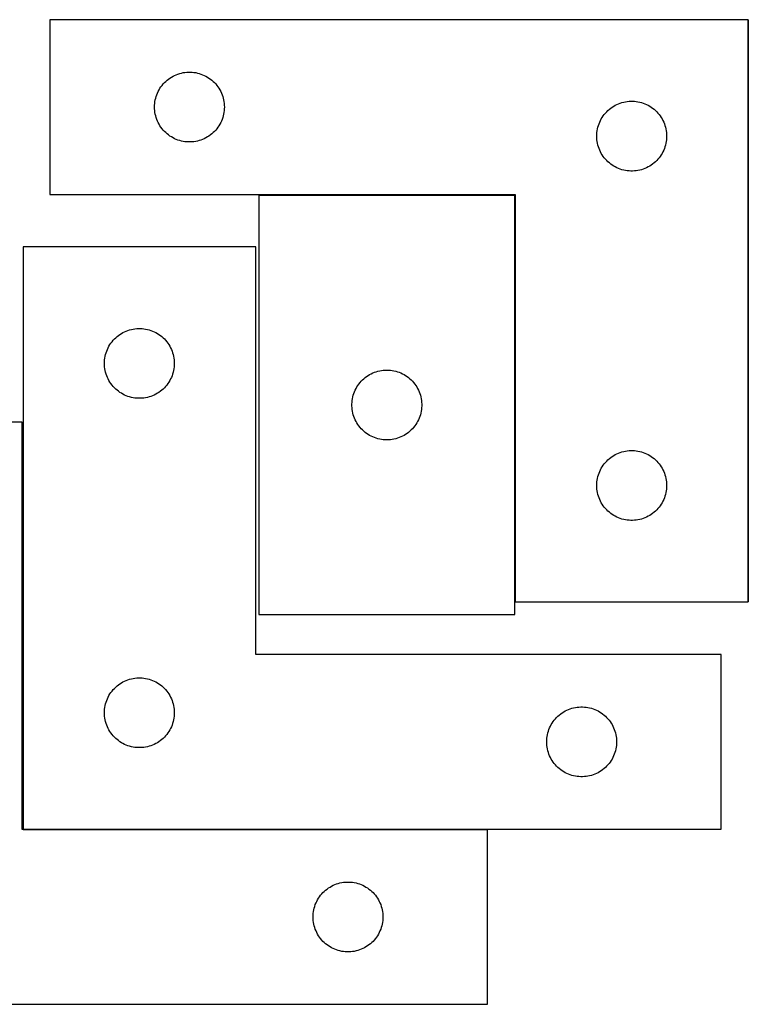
# Model space of a CAD drawing. Header units: millimetres. Extents: x 10 to 1493, y 7 to 437.
# Tile 4 of 5: x 795 to 1108, y 14 to 437. Entities that reach past the tile are written whole.
import ezdxf

# ---------------------------------------------------------------- set-up
doc = ezdxf.new("R2010")
doc.units = ezdxf.units.MM
doc.layers.add('COMMON', color=5, linetype='CONTINUOUS', true_color=0x0000ff)
doc.layers.add('CUT', color=7, linetype='CONTINUOUS', true_color=0x000000)

msp = doc.modelspace()

# ---------------------------------------------------------------- linework, layer by layer
at = {"layer": 'COMMON'}
for p, q in [((1107.922702, 436.738393), (1107.922702, 256.738393)), ((1007.722702, 186.820868), (1007.722702, 361.388242)), ((1107.922702, 256.538392), (1107.922702, 186.820868)), ((796.317016, 89.148402), (995.941759, 89.148402))]:
    msp.add_line(p, q, dxfattribs=at)
at = {"layer": 'CUT'}
for p, q in [((1107.822702, 436.820868), (807.822702, 436.820868)), ((807.822702, 436.820868), (807.822702, 361.820868)), ((1107.822702, 186.820868), (1107.822702, 436.820868)), ((857.080419, 409.790031), (857.633602, 410.329149)), ((857.633602, 410.329149), (858.213804, 410.839075)), ((858.213804, 410.839075), (858.819488, 411.318457)), ((858.819488, 411.318457), (859.449046, 411.766024)), ((859.449046, 411.766024), (860.10081, 412.180588)), ((860.10081, 412.180588), (860.773051, 412.56105)), ((860.773051, 412.56105), (861.463986, 412.906402)), ((861.463986, 412.906402), (862.171784, 413.215728)), ((862.171784, 413.215728), (862.894566, 413.488207)), ((862.894566, 413.488207), (863.630418, 413.723117)), ((863.630418, 413.723117), (864.377386, 413.919834)), ((864.377386, 413.919834), (865.133491, 414.077838)), ((865.133491, 414.077838), (865.896727, 414.196709)), ((865.896727, 414.196709), (866.66507, 414.276131)), ((866.66507, 414.276131), (867.436483, 414.315895)), ((867.436483, 414.315895), (868.208921, 414.315895)), ((868.208921, 414.315895), (868.980334, 414.276131)), ((868.980334, 414.276131), (869.748677, 414.196709)), ((869.748677, 414.196709), (870.511913, 414.077838)), ((870.511913, 414.077838), (871.268018, 413.919834)), ((871.268018, 413.919834), (872.014987, 413.723117)), ((872.014987, 413.723117), (872.750838, 413.488207)), ((872.750838, 413.488207), (873.47362, 413.215728)), ((873.47362, 413.215728), (874.181418, 412.906402)), ((874.181418, 412.906402), (874.872353, 412.56105)), ((874.872353, 412.56105), (875.544594, 412.180588)), ((875.544594, 412.180588), (876.196358, 411.766024)), ((876.196358, 411.766024), (876.825916, 411.318457)), ((876.825916, 411.318457), (877.4316, 410.839075)), ((877.4316, 410.839075), (878.011802, 410.329149)), ((878.011802, 410.329149), (878.564985, 409.790031)), ((854.077949, 405.327677), (854.405396, 406.027275)), ((854.405396, 406.027275), (854.768423, 406.709089)), ((854.768423, 406.709089), (855.166069, 407.371311)), ((855.166069, 407.371311), (855.597277, 408.012185)), ((855.597277, 408.012185), (856.060905, 408.630011)), ((856.060905, 408.630011), (856.555723, 409.22315)), ((856.555723, 409.22315), (857.080419, 409.790031)), ((878.564985, 409.790031), (879.089681, 409.22315)), ((879.089681, 409.22315), (879.584499, 408.630011)), ((879.584499, 408.630011), (880.048127, 408.012185)), ((880.048127, 408.012185), (880.479335, 407.371311)), ((880.479335, 407.371311), (880.876981, 406.709089)), ((880.876981, 406.709089), (881.240008, 406.027275)), ((881.240008, 406.027275), (881.567456, 405.327677)), ((853.001384, 401.629227), (853.139867, 402.389149)), ((853.139867, 402.389149), (853.317286, 403.140935)), ((853.317286, 403.140935), (853.533171, 403.882591)), ((853.533171, 403.882591), (853.78695, 404.61215)), ((853.78695, 404.61215), (854.077949, 405.327677)), ((881.567456, 405.327677), (881.858454, 404.61215)), ((881.858454, 404.61215), (882.112233, 403.882591)), ((882.112233, 403.882591), (882.328118, 403.140935)), ((882.328118, 403.140935), (882.505537, 402.389149)), ((882.505537, 402.389149), (882.644021, 401.629227)), ((1055.133491, 401.577838), (1055.896727, 401.696709)), ((1055.896727, 401.696709), (1056.66507, 401.776131)), ((1056.66507, 401.776131), (1057.436483, 401.815895)), ((1057.436483, 401.815895), (1058.208921, 401.815895)), ((1058.208921, 401.815895), (1058.980334, 401.776131)), ((1058.980334, 401.776131), (1059.748677, 401.696709)), ((1059.748677, 401.696709), (1060.511913, 401.577838)), ((852.822702, 399.320868), (852.842591, 400.09305)), ((852.842591, 398.548687), (852.822702, 399.320868)), ((852.842591, 400.09305), (852.902204, 400.863183)), ((852.902204, 397.778553), (852.842591, 398.548687)), ((852.902204, 400.863183), (853.001384, 401.629227)), ((853.001384, 397.01251), (852.902204, 397.778553)), ((882.644021, 401.629227), (882.7432, 400.863183)), ((882.7432, 397.778553), (882.644021, 397.01251)), ((882.7432, 400.863183), (882.802813, 400.09305)), ((882.802813, 398.548687), (882.7432, 397.778553)), ((882.802813, 400.09305), (882.822702, 399.320868)), ((882.822702, 399.320868), (882.802813, 398.548687)), ((1047.080419, 397.290031), (1047.633602, 397.829149)), ((1047.633602, 397.829149), (1048.213804, 398.339075)), ((1048.213804, 398.339075), (1048.819488, 398.818457)), ((1048.819488, 398.818457), (1049.449046, 399.266024)), ((1049.449046, 399.266024), (1050.10081, 399.680588)), ((1050.10081, 399.680588), (1050.773051, 400.06105)), ((1050.773051, 400.06105), (1051.463986, 400.406402)), ((1051.463986, 400.406402), (1052.171784, 400.715728)), ((1052.171784, 400.715728), (1052.894566, 400.988207)), ((1052.894566, 400.988207), (1053.630418, 401.223117)), ((1053.630418, 401.223117), (1054.377386, 401.419834)), ((1054.377386, 401.419834), (1055.133491, 401.577838)), ((1060.511913, 401.577838), (1061.268018, 401.419834)), ((1061.268018, 401.419834), (1062.014987, 401.223117)), ((1062.014987, 401.223117), (1062.750838, 400.988207)), ((1062.750838, 400.988207), (1063.47362, 400.715728)), ((1063.47362, 400.715728), (1064.181418, 400.406402)), ((1064.181418, 400.406402), (1064.872353, 400.06105)), ((1064.872353, 400.06105), (1065.544594, 399.680588)), ((1065.544594, 399.680588), (1066.196358, 399.266024)), ((1066.196358, 399.266024), (1066.825916, 398.818457)), ((1066.825916, 398.818457), (1067.4316, 398.339075)), ((1067.4316, 398.339075), (1068.011802, 397.829149)), ((1068.011802, 397.829149), (1068.564985, 397.290031)), ((853.139867, 396.252587), (853.001384, 397.01251)), ((853.317286, 395.500802), (853.139867, 396.252587)), ((853.533171, 394.759146), (853.317286, 395.500802)), ((853.78695, 394.029587), (853.533171, 394.759146)), ((854.077949, 393.31406), (853.78695, 394.029587)), ((854.405396, 392.614462), (854.077949, 393.31406)), ((881.567456, 393.31406), (881.240008, 392.614462)), ((881.858454, 394.029587), (881.567456, 393.31406)), ((882.112233, 394.759146), (881.858454, 394.029587)), ((882.328118, 395.500802), (882.112233, 394.759146)), ((882.505537, 396.252587), (882.328118, 395.500802)), ((882.644021, 397.01251), (882.505537, 396.252587)), ((1044.077949, 392.827677), (1044.405396, 393.527275)), ((1044.405396, 393.527275), (1044.768423, 394.209089)), ((1044.768423, 394.209089), (1045.166069, 394.871311)), ((1045.166069, 394.871311), (1045.597277, 395.512185)), ((1045.597277, 395.512185), (1046.060905, 396.130011)), ((1046.060905, 396.130011), (1046.555723, 396.72315)), ((1046.555723, 396.72315), (1047.080419, 397.290031)), ((1068.564985, 397.290031), (1069.089681, 396.72315)), ((1069.089681, 396.72315), (1069.584499, 396.130011)), ((1069.584499, 396.130011), (1070.048127, 395.512185)), ((1070.048127, 395.512185), (1070.479335, 394.871311)), ((1070.479335, 394.871311), (1070.876981, 394.209089)), ((1070.876981, 394.209089), (1071.240008, 393.527275)), ((1071.240008, 393.527275), (1071.567456, 392.827677)), ((854.768423, 391.932647), (854.405396, 392.614462)), ((855.166069, 391.270426), (854.768423, 391.932647)), ((855.597277, 390.629552), (855.166069, 391.270426)), ((856.060905, 390.011726), (855.597277, 390.629552)), ((856.555723, 389.418587), (856.060905, 390.011726)), ((857.080419, 388.851706), (856.555723, 389.418587)), ((879.089681, 389.418587), (878.564985, 388.851706)), ((879.584499, 390.011726), (879.089681, 389.418587)), ((880.048127, 390.629552), (879.584499, 390.011726)), ((880.479335, 391.270426), (880.048127, 390.629552)), ((880.876981, 391.932647), (880.479335, 391.270426)), ((881.240008, 392.614462), (880.876981, 391.932647)), ((1042.902204, 388.363183), (1043.001384, 389.129227)), ((1043.001384, 389.129227), (1043.139867, 389.889149)), ((1043.139867, 389.889149), (1043.317286, 390.640935)), ((1043.317286, 390.640935), (1043.533171, 391.382591)), ((1043.533171, 391.382591), (1043.78695, 392.11215)), ((1043.78695, 392.11215), (1044.077949, 392.827677)), ((1071.567456, 392.827677), (1071.858454, 392.11215)), ((1071.858454, 392.11215), (1072.112233, 391.382591)), ((1072.112233, 391.382591), (1072.328118, 390.640935)), ((1072.328118, 390.640935), (1072.505537, 389.889149)), ((1072.505537, 389.889149), (1072.644021, 389.129227)), ((1072.644021, 389.129227), (1072.7432, 388.363183)), ((857.633602, 388.312588), (857.080419, 388.851706)), ((858.213804, 387.802662), (857.633602, 388.312588)), ((858.819488, 387.32328), (858.213804, 387.802662)), ((859.449046, 386.875713), (858.819488, 387.32328)), ((860.10081, 386.461149), (859.449046, 386.875713)), ((860.773051, 386.080686), (860.10081, 386.461149)), ((861.463986, 385.735335), (860.773051, 386.080686)), ((862.171784, 385.426009), (861.463986, 385.735335)), ((862.894566, 385.15353), (862.171784, 385.426009)), ((863.630418, 384.91862), (862.894566, 385.15353)), ((864.377386, 384.721903), (863.630418, 384.91862)), ((872.014987, 384.91862), (871.268018, 384.721903)), ((872.750838, 385.15353), (872.014987, 384.91862)), ((873.47362, 385.426009), (872.750838, 385.15353)), ((874.181418, 385.735335), (873.47362, 385.426009)), ((874.872353, 386.080686), (874.181418, 385.735335)), ((875.544594, 386.461149), (874.872353, 386.080686)), ((876.196358, 386.875713), (875.544594, 386.461149)), ((876.825916, 387.32328), (876.196358, 386.875713)), ((877.4316, 387.802662), (876.825916, 387.32328)), ((878.011802, 388.312588), (877.4316, 387.802662)), ((878.564985, 388.851706), (878.011802, 388.312588)), ((1042.822702, 386.820868), (1042.842591, 387.59305)), ((1042.842591, 386.048687), (1042.822702, 386.820868)), ((1042.842591, 387.59305), (1042.902204, 388.363183)), ((1042.902204, 385.278553), (1042.842591, 386.048687)), ((1043.001384, 384.51251), (1042.902204, 385.278553)), ((1072.7432, 385.278553), (1072.644021, 384.51251)), ((1072.7432, 388.363183), (1072.802813, 387.59305)), ((1072.802813, 386.048687), (1072.7432, 385.278553)), ((1072.802813, 387.59305), (1072.822702, 386.820868)), ((1072.822702, 386.820868), (1072.802813, 386.048687)), ((865.133491, 384.563899), (864.377386, 384.721903)), ((865.896727, 384.445028), (865.133491, 384.563899)), ((866.66507, 384.365606), (865.896727, 384.445028)), ((867.436483, 384.325841), (866.66507, 384.365606)), ((868.208921, 384.325841), (867.436483, 384.325841)), ((868.980334, 384.365606), (868.208921, 384.325841)), ((869.748677, 384.445028), (868.980334, 384.365606)), ((870.511913, 384.563899), (869.748677, 384.445028)), ((871.268018, 384.721903), (870.511913, 384.563899)), ((1043.139867, 383.752587), (1043.001384, 384.51251)), ((1043.317286, 383.000802), (1043.139867, 383.752587)), ((1043.533171, 382.259146), (1043.317286, 383.000802)), ((1043.78695, 381.529587), (1043.533171, 382.259146)), ((1044.077949, 380.81406), (1043.78695, 381.529587)), ((1044.405396, 380.114462), (1044.077949, 380.81406)), ((1071.567456, 380.81406), (1071.240008, 380.114462)), ((1071.858454, 381.529587), (1071.567456, 380.81406)), ((1072.112233, 382.259146), (1071.858454, 381.529587)), ((1072.328118, 383.000802), (1072.112233, 382.259146)), ((1072.505537, 383.752587), (1072.328118, 383.000802)), ((1072.644021, 384.51251), (1072.505537, 383.752587)), ((1044.768423, 379.432647), (1044.405396, 380.114462)), ((1045.166069, 378.770426), (1044.768423, 379.432647)), ((1045.597277, 378.129552), (1045.166069, 378.770426)), ((1046.060905, 377.511726), (1045.597277, 378.129552)), ((1046.555723, 376.918587), (1046.060905, 377.511726)), ((1047.080419, 376.351706), (1046.555723, 376.918587)), ((1047.633602, 375.812588), (1047.080419, 376.351706)), ((1068.564985, 376.351706), (1068.011802, 375.812588)), ((1069.089681, 376.918587), (1068.564985, 376.351706)), ((1069.584499, 377.511726), (1069.089681, 376.918587)), ((1070.048127, 378.129552), (1069.584499, 377.511726)), ((1070.479335, 378.770426), (1070.048127, 378.129552)), ((1070.876981, 379.432647), (1070.479335, 378.770426)), ((1071.240008, 380.114462), (1070.876981, 379.432647)), ((1048.213804, 375.302662), (1047.633602, 375.812588)), ((1048.819488, 374.82328), (1048.213804, 375.302662)), ((1049.449046, 374.375713), (1048.819488, 374.82328)), ((1050.10081, 373.961149), (1049.449046, 374.375713)), ((1050.773051, 373.580686), (1050.10081, 373.961149)), ((1051.463986, 373.235335), (1050.773051, 373.580686)), ((1052.171784, 372.926009), (1051.463986, 373.235335)), ((1052.894566, 372.65353), (1052.171784, 372.926009)), ((1053.630418, 372.41862), (1052.894566, 372.65353)), ((1054.377386, 372.221903), (1053.630418, 372.41862)), ((1055.133491, 372.063899), (1054.377386, 372.221903)), ((1055.896727, 371.945028), (1055.133491, 372.063899)), ((1060.511913, 372.063899), (1059.748677, 371.945028)), ((1061.268018, 372.221903), (1060.511913, 372.063899)), ((1062.014987, 372.41862), (1061.268018, 372.221903)), ((1062.750838, 372.65353), (1062.014987, 372.41862)), ((1063.47362, 372.926009), (1062.750838, 372.65353)), ((1064.181418, 373.235335), (1063.47362, 372.926009)), ((1064.872353, 373.580686), (1064.181418, 373.235335)), ((1065.544594, 373.961149), (1064.872353, 373.580686)), ((1066.196358, 374.375713), (1065.544594, 373.961149)), ((1066.825916, 374.82328), (1066.196358, 374.375713)), ((1067.4316, 375.302662), (1066.825916, 374.82328)), ((1068.011802, 375.812588), (1067.4316, 375.302662)), ((1056.66507, 371.865606), (1055.896727, 371.945028)), ((1057.436483, 371.825841), (1056.66507, 371.865606)), ((1058.208921, 371.825841), (1057.436483, 371.825841)), ((1058.980334, 371.865606), (1058.208921, 371.825841)), ((1059.748677, 371.945028), (1058.980334, 371.865606)), ((807.822702, 361.820868), (1007.822702, 361.820868)), ((897.622701, 361.388242), (897.622701, 181.388242)), ((1007.622701, 361.388242), (897.622701, 361.388242)), ((1007.622701, 181.388242), (1007.622701, 361.388242)), ((1007.822702, 361.820868), (1007.822702, 186.820868)), ((896.317016, 339.248403), (796.317016, 339.248403)), ((796.317016, 339.248403), (796.317016, 89.248403)), ((896.317016, 164.248403), (896.317016, 339.248403)), ((835.574733, 299.717565), (836.127916, 300.256683)), ((836.127916, 300.256683), (836.708118, 300.766609)), ((836.708118, 300.766609), (837.313802, 301.245991)), ((837.313802, 301.245991), (837.94336, 301.693558)), ((837.94336, 301.693558), (838.595124, 302.108122)), ((838.595124, 302.108122), (839.267365, 302.488585)), ((839.267365, 302.488585), (839.9583, 302.833937)), ((839.9583, 302.833937), (840.666097, 303.143262)), ((840.666097, 303.143262), (841.38888, 303.415741)), ((841.38888, 303.415741), (842.124731, 303.650651)), ((842.124731, 303.650651), (842.8717, 303.847368)), ((842.8717, 303.847368), (843.627804, 304.005372)), ((843.627804, 304.005372), (844.39104, 304.124243)), ((844.39104, 304.124243), (845.159384, 304.203665)), ((845.159384, 304.203665), (845.930797, 304.24343)), ((845.930797, 304.24343), (846.703234, 304.24343)), ((846.703234, 304.24343), (847.474648, 304.203665)), ((847.474648, 304.203665), (848.242991, 304.124243)), ((848.242991, 304.124243), (849.006227, 304.005372)), ((849.006227, 304.005372), (849.762332, 303.847368)), ((849.762332, 303.847368), (850.5093, 303.650651)), ((850.5093, 303.650651), (851.245151, 303.415741)), ((851.245151, 303.415741), (851.967934, 303.143262)), ((851.967934, 303.143262), (852.675732, 302.833937)), ((852.675732, 302.833937), (853.366667, 302.488585)), ((853.366667, 302.488585), (854.038908, 302.108122)), ((854.038908, 302.108122), (854.690672, 301.693558)), ((854.690672, 301.693558), (855.32023, 301.245991)), ((855.32023, 301.245991), (855.925913, 300.766609)), ((855.925913, 300.766609), (856.506116, 300.256683)), ((856.506116, 300.256683), (857.059299, 299.717565)), ((832.572262, 295.255211), (832.899709, 295.954809)), ((832.899709, 295.954809), (833.262737, 296.636624)), ((833.262737, 296.636624), (833.660382, 297.298846)), ((833.660382, 297.298846), (834.091591, 297.939719)), ((834.091591, 297.939719), (834.555219, 298.557545)), ((834.555219, 298.557545), (835.050037, 299.150684)), ((835.050037, 299.150684), (835.574733, 299.717565)), ((857.059299, 299.717565), (857.583995, 299.150684)), ((857.583995, 299.150684), (858.078813, 298.557545)), ((858.078813, 298.557545), (858.542441, 297.939719)), ((858.542441, 297.939719), (858.973649, 297.298846)), ((858.973649, 297.298846), (859.371294, 296.636624)), ((859.371294, 296.636624), (859.734322, 295.954809)), ((859.734322, 295.954809), (860.061769, 295.255211)), ((831.495697, 291.556761), (831.63418, 292.316684)), ((831.63418, 292.316684), (831.8116, 293.068469)), ((831.8116, 293.068469), (832.027485, 293.810125)), ((832.027485, 293.810125), (832.281263, 294.539684)), ((832.281263, 294.539684), (832.572262, 295.255211)), ((860.061769, 295.255211), (860.352768, 294.539684)), ((860.352768, 294.539684), (860.606546, 293.810125)), ((860.606546, 293.810125), (860.822432, 293.068469)), ((860.822432, 293.068469), (860.999851, 292.316684)), ((860.999851, 292.316684), (861.138334, 291.556761)), ((831.317016, 289.248403), (831.336904, 290.020584)), ((831.336904, 288.476221), (831.317016, 289.248403)), ((831.336904, 290.020584), (831.396518, 290.790718)), ((831.396518, 287.706088), (831.336904, 288.476221)), ((831.396518, 290.790718), (831.495697, 291.556761)), ((831.495697, 286.940044), (831.396518, 287.706088)), ((861.138334, 291.556761), (861.237514, 290.790718)), ((861.237514, 287.706088), (861.138334, 286.940044)), ((861.237514, 290.790718), (861.297127, 290.020584)), ((861.297127, 288.476221), (861.237514, 287.706088)), ((861.297127, 290.020584), (861.317016, 289.248403)), ((861.317016, 289.248403), (861.297127, 288.476221)), ((831.63418, 286.180122), (831.495697, 286.940044)), ((831.8116, 285.428336), (831.63418, 286.180122)), ((832.027485, 284.68668), (831.8116, 285.428336)), ((832.281263, 283.957121), (832.027485, 284.68668)), ((832.572262, 283.241594), (832.281263, 283.957121)), ((860.352768, 283.957121), (860.061769, 283.241594)), ((860.606546, 284.68668), (860.352768, 283.957121)), ((860.822432, 285.428336), (860.606546, 284.68668)), ((860.999851, 286.180122), (860.822432, 285.428336)), ((861.138334, 286.940044), (860.999851, 286.180122)), ((943.313559, 283.150039), (943.931385, 283.613667)), ((943.931385, 283.613667), (944.572258, 284.044875)), ((944.572258, 284.044875), (945.23448, 284.44252)), ((945.23448, 284.44252), (945.916294, 284.805548)), ((945.916294, 284.805548), (946.615893, 285.132995)), ((946.615893, 285.132995), (947.33142, 285.423994)), ((947.33142, 285.423994), (948.060979, 285.677773)), ((948.060979, 285.677773), (948.802634, 285.893658)), ((948.802634, 285.893658), (949.55442, 286.071077)), ((949.55442, 286.071077), (950.314342, 286.20956)), ((950.314342, 286.20956), (951.080386, 286.30874)), ((951.080386, 286.30874), (951.85052, 286.368353)), ((951.85052, 286.368353), (952.622701, 286.388242)), ((952.622701, 286.388242), (953.394882, 286.368353)), ((953.394882, 286.368353), (954.165016, 286.30874)), ((954.165016, 286.30874), (954.93106, 286.20956)), ((954.93106, 286.20956), (955.690982, 286.071077)), ((955.690982, 286.071077), (956.442768, 285.893658)), ((956.442768, 285.893658), (957.184424, 285.677773)), ((957.184424, 285.677773), (957.913982, 285.423994)), ((957.913982, 285.423994), (958.62951, 285.132995)), ((958.62951, 285.132995), (959.329108, 284.805548)), ((959.329108, 284.805548), (960.010922, 284.44252)), ((960.010922, 284.44252), (960.673144, 284.044875)), ((960.673144, 284.044875), (961.314018, 283.613667)), ((961.314018, 283.613667), (961.931843, 283.150039)), ((832.899709, 282.541996), (832.572262, 283.241594)), ((833.262737, 281.860182), (832.899709, 282.541996)), ((833.660382, 281.19796), (833.262737, 281.860182)), ((834.091591, 280.557086), (833.660382, 281.19796)), ((834.555219, 279.93926), (834.091591, 280.557086)), ((835.050037, 279.346121), (834.555219, 279.93926)), ((835.574733, 278.77924), (835.050037, 279.346121)), ((857.583995, 279.346121), (857.059299, 278.77924)), ((858.078813, 279.93926), (857.583995, 279.346121)), ((858.542441, 280.557086), (858.078813, 279.93926)), ((858.973649, 281.19796), (858.542441, 280.557086)), ((859.371294, 281.860182), (858.973649, 281.19796)), ((859.734322, 282.541996), (859.371294, 281.860182)), ((860.061769, 283.241594), (859.734322, 282.541996)), ((939.382519, 278.437893), (939.762982, 279.110134)), ((939.762982, 279.110134), (940.177546, 279.761898)), ((940.177546, 279.761898), (940.625112, 280.391456)), ((940.625112, 280.391456), (941.104494, 280.997139)), ((941.104494, 280.997139), (941.614421, 281.577342)), ((941.614421, 281.577342), (942.153539, 282.130525)), ((942.153539, 282.130525), (942.720419, 282.655221)), ((942.720419, 282.655221), (943.313559, 283.150039)), ((961.931843, 283.150039), (962.524983, 282.655221)), ((962.524983, 282.655221), (963.091863, 282.130525)), ((963.091863, 282.130525), (963.630982, 281.577342)), ((963.630982, 281.577342), (964.140908, 280.997139)), ((964.140908, 280.997139), (964.62029, 280.391456)), ((964.62029, 280.391456), (965.067856, 279.761898)), ((965.067856, 279.761898), (965.482421, 279.110134)), ((965.482421, 279.110134), (965.862883, 278.437893)), ((836.127916, 278.240122), (835.574733, 278.77924)), ((836.708118, 277.730196), (836.127916, 278.240122)), ((837.313802, 277.250814), (836.708118, 277.730196)), ((837.94336, 276.803247), (837.313802, 277.250814)), ((838.595124, 276.388683), (837.94336, 276.803247)), ((839.267365, 276.008221), (838.595124, 276.388683)), ((839.9583, 275.662869), (839.267365, 276.008221)), ((840.666097, 275.353543), (839.9583, 275.662869)), ((841.38888, 275.081064), (840.666097, 275.353543)), ((842.124731, 274.846154), (841.38888, 275.081064)), ((842.8717, 274.649437), (842.124731, 274.846154)), ((850.5093, 274.846154), (849.762332, 274.649437)), ((851.245151, 275.081064), (850.5093, 274.846154)), ((851.967934, 275.353543), (851.245151, 275.081064)), ((852.675732, 275.662869), (851.967934, 275.353543)), ((853.366667, 276.008221), (852.675732, 275.662869)), ((854.038908, 276.388683), (853.366667, 276.008221)), ((854.690672, 276.803247), (854.038908, 276.388683)), ((855.32023, 277.250814), (854.690672, 276.803247)), ((855.925913, 277.730196), (855.32023, 277.250814)), ((856.506116, 278.240122), (855.925913, 277.730196)), ((857.059299, 278.77924), (856.506116, 278.240122)), ((937.865732, 274.077453), (938.023735, 274.833558)), ((938.023735, 274.833558), (938.220453, 275.580526)), ((938.220453, 275.580526), (938.455363, 276.316378)), ((938.455363, 276.316378), (938.727842, 277.03916)), ((938.727842, 277.03916), (939.037167, 277.746958)), ((939.037167, 277.746958), (939.382519, 278.437893)), ((965.862883, 278.437893), (966.208235, 277.746958)), ((966.208235, 277.746958), (966.517561, 277.03916)), ((966.517561, 277.03916), (966.79004, 276.316378)), ((966.79004, 276.316378), (967.024949, 275.580526)), ((967.024949, 275.580526), (967.221667, 274.833558)), ((967.221667, 274.833558), (967.37967, 274.077453)), ((843.627804, 274.491433), (842.8717, 274.649437)), ((844.39104, 274.372562), (843.627804, 274.491433)), ((845.159384, 274.29314), (844.39104, 274.372562)), ((845.930797, 274.253376), (845.159384, 274.29314)), ((846.703234, 274.253376), (845.930797, 274.253376)), ((847.474648, 274.29314), (846.703234, 274.253376)), ((848.242991, 274.372562), (847.474648, 274.29314)), ((849.006227, 274.491433), (848.242991, 274.372562)), ((849.762332, 274.649437), (849.006227, 274.491433)), ((937.627674, 271.774461), (937.667438, 272.545874)), ((937.627674, 271.002023), (937.627674, 271.774461)), ((937.667438, 270.23061), (937.627674, 271.002023)), ((937.667438, 272.545874), (937.746861, 273.314217)), ((937.746861, 273.314217), (937.865732, 274.077453)), ((967.37967, 274.077453), (967.498541, 273.314217)), ((967.498541, 273.314217), (967.577964, 272.545874)), ((967.577964, 272.545874), (967.617728, 271.774461)), ((967.617728, 271.002023), (967.577964, 270.23061)), ((967.617728, 271.774461), (967.617728, 271.002023)), ((937.746861, 269.462266), (937.667438, 270.23061)), ((937.865732, 268.69903), (937.746861, 269.462266)), ((938.023735, 267.942926), (937.865732, 268.69903)), ((938.220453, 267.195957), (938.023735, 267.942926)), ((938.455363, 266.460106), (938.220453, 267.195957)), ((938.727842, 265.737323), (938.455363, 266.460106)), ((966.79004, 266.460106), (966.517561, 265.737323)), ((967.024949, 267.195957), (966.79004, 266.460106)), ((967.221667, 267.942926), (967.024949, 267.195957)), ((967.37967, 268.69903), (967.221667, 267.942926)), ((967.498541, 269.462266), (967.37967, 268.69903)), ((967.577964, 270.23061), (967.498541, 269.462266)), ((795.941759, 264.048402), (695.941759, 264.048402)), ((795.941759, 89.048402), (795.941759, 264.048402)), ((939.037167, 265.029526), (938.727842, 265.737323)), ((939.382519, 264.338591), (939.037167, 265.029526)), ((939.762982, 263.66635), (939.382519, 264.338591)), ((940.177546, 263.014586), (939.762982, 263.66635)), ((940.625112, 262.385028), (940.177546, 263.014586)), ((941.104494, 261.779344), (940.625112, 262.385028)), ((964.62029, 262.385028), (964.140908, 261.779344)), ((965.067856, 263.014586), (964.62029, 262.385028)), ((965.482421, 263.66635), (965.067856, 263.014586)), ((965.862883, 264.338591), (965.482421, 263.66635)), ((966.208235, 265.029526), (965.862883, 264.338591)), ((966.517561, 265.737323), (966.208235, 265.029526)), ((941.614421, 261.199142), (941.104494, 261.779344)), ((942.153539, 260.645959), (941.614421, 261.199142)), ((942.720419, 260.121263), (942.153539, 260.645959)), ((943.313559, 259.626445), (942.720419, 260.121263)), ((943.931385, 259.162817), (943.313559, 259.626445)), ((944.572258, 258.731608), (943.931385, 259.162817)), ((945.23448, 258.333963), (944.572258, 258.731608)), ((945.916294, 257.970936), (945.23448, 258.333963)), ((946.615893, 257.643488), (945.916294, 257.970936)), ((959.329108, 257.970936), (958.62951, 257.643488)), ((960.010922, 258.333963), (959.329108, 257.970936)), ((960.673144, 258.731608), (960.010922, 258.333963)), ((961.314018, 259.162817), (960.673144, 258.731608)), ((961.931843, 259.626445), (961.314018, 259.162817)), ((962.524983, 260.121263), (961.931843, 259.626445)), ((963.091863, 260.645959), (962.524983, 260.121263)), ((963.630982, 261.199142), (963.091863, 260.645959)), ((964.140908, 261.779344), (963.630982, 261.199142)), ((947.33142, 257.35249), (946.615893, 257.643488)), ((948.060979, 257.098711), (947.33142, 257.35249)), ((948.802634, 256.882826), (948.060979, 257.098711)), ((949.55442, 256.705407), (948.802634, 256.882826)), ((950.314342, 256.566923), (949.55442, 256.705407)), ((951.080386, 256.467744), (950.314342, 256.566923)), ((951.85052, 256.40813), (951.080386, 256.467744)), ((952.622701, 256.388242), (951.85052, 256.40813)), ((953.394882, 256.40813), (952.622701, 256.388242)), ((954.165016, 256.467744), (953.394882, 256.40813)), ((954.93106, 256.566923), (954.165016, 256.467744)), ((955.690982, 256.705407), (954.93106, 256.566923)), ((956.442768, 256.882826), (955.690982, 256.705407)), ((957.184424, 257.098711), (956.442768, 256.882826)), ((957.913982, 257.35249), (957.184424, 257.098711)), ((958.62951, 257.643488), (957.913982, 257.35249)), ((1049.449046, 249.266024), (1050.10081, 249.680588)), ((1050.10081, 249.680588), (1050.773051, 250.06105)), ((1050.773051, 250.06105), (1051.463986, 250.406402)), ((1051.463986, 250.406402), (1052.171784, 250.715728)), ((1052.171784, 250.715728), (1052.894566, 250.988207)), ((1052.894566, 250.988207), (1053.630418, 251.223117)), ((1053.630418, 251.223117), (1054.377386, 251.419834)), ((1054.377386, 251.419834), (1055.133491, 251.577838)), ((1055.133491, 251.577838), (1055.896727, 251.696709)), ((1055.896727, 251.696709), (1056.66507, 251.776131)), ((1056.66507, 251.776131), (1057.436483, 251.815895)), ((1057.436483, 251.815895), (1058.208921, 251.815895)), ((1058.208921, 251.815895), (1058.980334, 251.776131)), ((1058.980334, 251.776131), (1059.748677, 251.696709)), ((1059.748677, 251.696709), (1060.511913, 251.577838)), ((1060.511913, 251.577838), (1061.268018, 251.419834)), ((1061.268018, 251.419834), (1062.014987, 251.223117)), ((1062.014987, 251.223117), (1062.750838, 250.988207)), ((1062.750838, 250.988207), (1063.47362, 250.715728)), ((1063.47362, 250.715728), (1064.181418, 250.406402)), ((1064.181418, 250.406402), (1064.872353, 250.06105)), ((1064.872353, 250.06105), (1065.544594, 249.680588)), ((1065.544594, 249.680588), (1066.196358, 249.266024)), ((1045.166069, 244.871311), (1045.597277, 245.512185)), ((1045.597277, 245.512185), (1046.060905, 246.130011)), ((1046.060905, 246.130011), (1046.555723, 246.72315)), ((1046.555723, 246.72315), (1047.080419, 247.290031)), ((1047.080419, 247.290031), (1047.633602, 247.829149)), ((1047.633602, 247.829149), (1048.213804, 248.339075)), ((1048.213804, 248.339075), (1048.819488, 248.818457)), ((1048.819488, 248.818457), (1049.449046, 249.266024)), ((1066.196358, 249.266024), (1066.825916, 248.818457)), ((1066.825916, 248.818457), (1067.4316, 248.339075)), ((1067.4316, 248.339075), (1068.011802, 247.829149)), ((1068.011802, 247.829149), (1068.564985, 247.290031)), ((1068.564985, 247.290031), (1069.089681, 246.72315)), ((1069.089681, 246.72315), (1069.584499, 246.130011)), ((1069.584499, 246.130011), (1070.048127, 245.512185)), ((1070.048127, 245.512185), (1070.479335, 244.871311)), ((1043.317286, 240.640935), (1043.533171, 241.382591)), ((1043.533171, 241.382591), (1043.78695, 242.11215)), ((1043.78695, 242.11215), (1044.077949, 242.827677)), ((1044.077949, 242.827677), (1044.405396, 243.527275)), ((1044.405396, 243.527275), (1044.768423, 244.209089)), ((1044.768423, 244.209089), (1045.166069, 244.871311)), ((1070.479335, 244.871311), (1070.876981, 244.209089)), ((1070.876981, 244.209089), (1071.240008, 243.527275)), ((1071.240008, 243.527275), (1071.567456, 242.827677)), ((1071.567456, 242.827677), (1071.858454, 242.11215)), ((1071.858454, 242.11215), (1072.112233, 241.382591)), ((1072.112233, 241.382591), (1072.328118, 240.640935)), ((1042.822702, 236.820868), (1042.842591, 237.59305)), ((1042.842591, 236.048687), (1042.822702, 236.820868)), ((1042.842591, 237.59305), (1042.902204, 238.363183)), ((1042.902204, 238.363183), (1043.001384, 239.129227)), ((1043.001384, 239.129227), (1043.139867, 239.889149)), ((1043.139867, 239.889149), (1043.317286, 240.640935)), ((1072.328118, 240.640935), (1072.505537, 239.889149)), ((1072.505537, 239.889149), (1072.644021, 239.129227)), ((1072.644021, 239.129227), (1072.7432, 238.363183)), ((1072.7432, 238.363183), (1072.802813, 237.59305)), ((1072.802813, 237.59305), (1072.822702, 236.820868)), ((1072.822702, 236.820868), (1072.802813, 236.048687)), ((1042.902204, 235.278553), (1042.842591, 236.048687)), ((1043.001384, 234.51251), (1042.902204, 235.278553)), ((1043.139867, 233.752587), (1043.001384, 234.51251)), ((1043.317286, 233.000802), (1043.139867, 233.752587)), ((1043.533171, 232.259146), (1043.317286, 233.000802)), ((1072.328118, 233.000802), (1072.112233, 232.259146)), ((1072.505537, 233.752587), (1072.328118, 233.000802)), ((1072.644021, 234.51251), (1072.505537, 233.752587)), ((1072.7432, 235.278553), (1072.644021, 234.51251)), ((1072.802813, 236.048687), (1072.7432, 235.278553)), ((1043.78695, 231.529587), (1043.533171, 232.259146)), ((1044.077949, 230.81406), (1043.78695, 231.529587)), ((1044.405396, 230.114462), (1044.077949, 230.81406)), ((1044.768423, 229.432647), (1044.405396, 230.114462)), ((1045.166069, 228.770426), (1044.768423, 229.432647)), ((1045.597277, 228.129552), (1045.166069, 228.770426)), ((1070.479335, 228.770426), (1070.048127, 228.129552)), ((1070.876981, 229.432647), (1070.479335, 228.770426)), ((1071.240008, 230.114462), (1070.876981, 229.432647)), ((1071.567456, 230.81406), (1071.240008, 230.114462)), ((1071.858454, 231.529587), (1071.567456, 230.81406)), ((1072.112233, 232.259146), (1071.858454, 231.529587)), ((1046.060905, 227.511726), (1045.597277, 228.129552)), ((1046.555723, 226.918587), (1046.060905, 227.511726)), ((1047.080419, 226.351706), (1046.555723, 226.918587)), ((1047.633602, 225.812588), (1047.080419, 226.351706)), ((1048.213804, 225.302662), (1047.633602, 225.812588)), ((1048.819488, 224.82328), (1048.213804, 225.302662)), ((1049.449046, 224.375713), (1048.819488, 224.82328)), ((1050.10081, 223.961149), (1049.449046, 224.375713)), ((1066.196358, 224.375713), (1065.544594, 223.961149)), ((1066.825916, 224.82328), (1066.196358, 224.375713)), ((1067.4316, 225.302662), (1066.825916, 224.82328)), ((1068.011802, 225.812588), (1067.4316, 225.302662)), ((1068.564985, 226.351706), (1068.011802, 225.812588)), ((1069.089681, 226.918587), (1068.564985, 226.351706)), ((1069.584499, 227.511726), (1069.089681, 226.918587)), ((1070.048127, 228.129552), (1069.584499, 227.511726)), ((1050.773051, 223.580686), (1050.10081, 223.961149)), ((1051.463986, 223.235335), (1050.773051, 223.580686)), ((1052.171784, 222.926009), (1051.463986, 223.235335)), ((1052.894566, 222.65353), (1052.171784, 222.926009)), ((1053.630418, 222.41862), (1052.894566, 222.65353)), ((1054.377386, 222.221903), (1053.630418, 222.41862)), ((1055.133491, 222.063899), (1054.377386, 222.221903)), ((1055.896727, 221.945028), (1055.133491, 222.063899)), ((1056.66507, 221.865606), (1055.896727, 221.945028)), ((1057.436483, 221.825841), (1056.66507, 221.865606)), ((1058.208921, 221.825841), (1057.436483, 221.825841)), ((1058.980334, 221.865606), (1058.208921, 221.825841)), ((1059.748677, 221.945028), (1058.980334, 221.865606)), ((1060.511913, 222.063899), (1059.748677, 221.945028)), ((1061.268018, 222.221903), (1060.511913, 222.063899)), ((1062.014987, 222.41862), (1061.268018, 222.221903)), ((1062.750838, 222.65353), (1062.014987, 222.41862)), ((1063.47362, 222.926009), (1062.750838, 222.65353)), ((1064.181418, 223.235335), (1063.47362, 222.926009)), ((1064.872353, 223.580686), (1064.181418, 223.235335)), ((1065.544594, 223.961149), (1064.872353, 223.580686)), ((1007.822702, 186.820868), (1107.822702, 186.820868)), ((897.622701, 181.388242), (1007.622701, 181.388242)), ((1096.317016, 164.248403), (896.317016, 164.248403)), ((1096.317016, 89.248403), (1096.317016, 164.248403)), ((838.595124, 152.108122), (839.267365, 152.488585)), ((839.267365, 152.488585), (839.9583, 152.833937)), ((839.9583, 152.833937), (840.666097, 153.143262)), ((840.666097, 153.143262), (841.38888, 153.415741)), ((841.38888, 153.415741), (842.124731, 153.650651)), ((842.124731, 153.650651), (842.8717, 153.847368)), ((842.8717, 153.847368), (843.627804, 154.005372)), ((843.627804, 154.005372), (844.39104, 154.124243)), ((844.39104, 154.124243), (845.159384, 154.203665)), ((845.159384, 154.203665), (845.930797, 154.24343)), ((845.930797, 154.24343), (846.703234, 154.24343)), ((846.703234, 154.24343), (847.474648, 154.203665)), ((847.474648, 154.203665), (848.242991, 154.124243)), ((848.242991, 154.124243), (849.006227, 154.005372)), ((849.006227, 154.005372), (849.762332, 153.847368)), ((849.762332, 153.847368), (850.5093, 153.650651)), ((850.5093, 153.650651), (851.245151, 153.415741)), ((851.245151, 153.415741), (851.967934, 153.143262)), ((851.967934, 153.143262), (852.675732, 152.833937)), ((852.675732, 152.833937), (853.366667, 152.488585)), ((853.366667, 152.488585), (854.038908, 152.108122)), ((834.091591, 147.939719), (834.555219, 148.557545)), ((834.555219, 148.557545), (835.050037, 149.150684)), ((835.050037, 149.150684), (835.574733, 149.717565)), ((835.574733, 149.717565), (836.127916, 150.256683)), ((836.127916, 150.256683), (836.708118, 150.766609)), ((836.708118, 150.766609), (837.313802, 151.245991)), ((837.313802, 151.245991), (837.94336, 151.693558)), ((837.94336, 151.693558), (838.595124, 152.108122)), ((854.038908, 152.108122), (854.690672, 151.693558)), ((854.690672, 151.693558), (855.32023, 151.245991)), ((855.32023, 151.245991), (855.925913, 150.766609)), ((855.925913, 150.766609), (856.506116, 150.256683)), ((856.506116, 150.256683), (857.059299, 149.717565)), ((857.059299, 149.717565), (857.583995, 149.150684)), ((857.583995, 149.150684), (858.078813, 148.557545)), ((858.078813, 148.557545), (858.542441, 147.939719)), ((831.8116, 143.068469), (832.027485, 143.810125)), ((832.027485, 143.810125), (832.281263, 144.539684)), ((832.281263, 144.539684), (832.572262, 145.255211)), ((832.572262, 145.255211), (832.899709, 145.954809)), ((832.899709, 145.954809), (833.262737, 146.636624)), ((833.262737, 146.636624), (833.660382, 147.298846)), ((833.660382, 147.298846), (834.091591, 147.939719)), ((858.542441, 147.939719), (858.973649, 147.298846)), ((858.973649, 147.298846), (859.371294, 146.636624)), ((859.371294, 146.636624), (859.734322, 145.954809)), ((859.734322, 145.954809), (860.061769, 145.255211)), ((860.061769, 145.255211), (860.352768, 144.539684)), ((860.352768, 144.539684), (860.606546, 143.810125)), ((860.606546, 143.810125), (860.822432, 143.068469)), ((831.317016, 139.248403), (831.336904, 140.020584)), ((831.336904, 140.020584), (831.396518, 140.790718)), ((831.396518, 140.790718), (831.495697, 141.556761)), ((831.495697, 141.556761), (831.63418, 142.316684)), ((831.63418, 142.316684), (831.8116, 143.068469)), ((860.822432, 143.068469), (860.999851, 142.316684)), ((860.999851, 142.316684), (861.138334, 141.556761)), ((861.138334, 141.556761), (861.237514, 140.790718)), ((861.237514, 140.790718), (861.297127, 140.020584)), ((861.297127, 140.020584), (861.317016, 139.248403)), ((1027.94336, 139.193558), (1028.595124, 139.608122)), ((1028.595124, 139.608122), (1029.267365, 139.988585)), ((1029.267365, 139.988585), (1029.9583, 140.333937)), ((1029.9583, 140.333937), (1030.666097, 140.643262)), ((1030.666097, 140.643262), (1031.38888, 140.915741)), ((1031.38888, 140.915741), (1032.124731, 141.150651)), ((1032.124731, 141.150651), (1032.8717, 141.347368)), ((1032.8717, 141.347368), (1033.627804, 141.505372)), ((1033.627804, 141.505372), (1034.39104, 141.624243)), ((1034.39104, 141.624243), (1035.159384, 141.703665)), ((1035.159384, 141.703665), (1035.930797, 141.74343)), ((1035.930797, 141.74343), (1036.703234, 141.74343)), ((1036.703234, 141.74343), (1037.474648, 141.703665)), ((1037.474648, 141.703665), (1038.242991, 141.624243)), ((1038.242991, 141.624243), (1039.006227, 141.505372)), ((1039.006227, 141.505372), (1039.762332, 141.347368)), ((1039.762332, 141.347368), (1040.5093, 141.150651)), ((1040.5093, 141.150651), (1041.245151, 140.915741)), ((1041.245151, 140.915741), (1041.967934, 140.643262)), ((1041.967934, 140.643262), (1042.675732, 140.333937)), ((1042.675732, 140.333937), (1043.366667, 139.988585)), ((1043.366667, 139.988585), (1044.038908, 139.608122)), ((1044.038908, 139.608122), (1044.690672, 139.193558)), ((831.336904, 138.476221), (831.317016, 139.248403)), ((831.396518, 137.706088), (831.336904, 138.476221)), ((831.495697, 136.940044), (831.396518, 137.706088)), ((831.63418, 136.180122), (831.495697, 136.940044)), ((831.8116, 135.428336), (831.63418, 136.180122)), ((832.027485, 134.68668), (831.8116, 135.428336)), ((860.822432, 135.428336), (860.606546, 134.68668)), ((860.999851, 136.180122), (860.822432, 135.428336)), ((861.138334, 136.940044), (860.999851, 136.180122)), ((861.237514, 137.706088), (861.138334, 136.940044)), ((861.297127, 138.476221), (861.237514, 137.706088)), ((861.317016, 139.248403), (861.297127, 138.476221)), ((1023.660382, 134.798846), (1024.091591, 135.439719)), ((1024.091591, 135.439719), (1024.555219, 136.057545)), ((1024.555219, 136.057545), (1025.050037, 136.650684)), ((1025.050037, 136.650684), (1025.574733, 137.217565)), ((1025.574733, 137.217565), (1026.127916, 137.756683)), ((1026.127916, 137.756683), (1026.708118, 138.266609)), ((1026.708118, 138.266609), (1027.313802, 138.745991)), ((1027.313802, 138.745991), (1027.94336, 139.193558)), ((1044.690672, 139.193558), (1045.32023, 138.745991)), ((1045.32023, 138.745991), (1045.925913, 138.266609)), ((1045.925913, 138.266609), (1046.506116, 137.756683)), ((1046.506116, 137.756683), (1047.059299, 137.217565)), ((1047.059299, 137.217565), (1047.583995, 136.650684)), ((1047.583995, 136.650684), (1048.078813, 136.057545)), ((1048.078813, 136.057545), (1048.542441, 135.439719)), ((1048.542441, 135.439719), (1048.973649, 134.798846)), ((832.281263, 133.957121), (832.027485, 134.68668)), ((832.572262, 133.241594), (832.281263, 133.957121)), ((832.899709, 132.541996), (832.572262, 133.241594)), ((833.262737, 131.860182), (832.899709, 132.541996)), ((833.660382, 131.19796), (833.262737, 131.860182)), ((834.091591, 130.557086), (833.660382, 131.19796)), ((858.973649, 131.19796), (858.542441, 130.557086)), ((859.371294, 131.860182), (858.973649, 131.19796)), ((859.734322, 132.541996), (859.371294, 131.860182)), ((860.061769, 133.241594), (859.734322, 132.541996)), ((860.352768, 133.957121), (860.061769, 133.241594)), ((860.606546, 134.68668), (860.352768, 133.957121)), ((1021.8116, 130.568469), (1022.027485, 131.310125)), ((1022.027485, 131.310125), (1022.281263, 132.039684)), ((1022.281263, 132.039684), (1022.572262, 132.755211)), ((1022.572262, 132.755211), (1022.899709, 133.454809)), ((1022.899709, 133.454809), (1023.262737, 134.136624)), ((1023.262737, 134.136624), (1023.660382, 134.798846)), ((1048.973649, 134.798846), (1049.371294, 134.136624)), ((1049.371294, 134.136624), (1049.734322, 133.454809)), ((1049.734322, 133.454809), (1050.061769, 132.755211)), ((1050.061769, 132.755211), (1050.352768, 132.039684)), ((1050.352768, 132.039684), (1050.606546, 131.310125)), ((1050.606546, 131.310125), (1050.822432, 130.568469)), ((834.555219, 129.93926), (834.091591, 130.557086)), ((835.050037, 129.346121), (834.555219, 129.93926)), ((835.574733, 128.77924), (835.050037, 129.346121)), ((836.127916, 128.240122), (835.574733, 128.77924)), ((836.708118, 127.730196), (836.127916, 128.240122)), ((837.313802, 127.250814), (836.708118, 127.730196)), ((837.94336, 126.803247), (837.313802, 127.250814)), ((855.32023, 127.250814), (854.690672, 126.803247)), ((855.925913, 127.730196), (855.32023, 127.250814)), ((856.506116, 128.240122), (855.925913, 127.730196)), ((857.059299, 128.77924), (856.506116, 128.240122)), ((857.583995, 129.346121), (857.059299, 128.77924)), ((858.078813, 129.93926), (857.583995, 129.346121)), ((858.542441, 130.557086), (858.078813, 129.93926)), ((1021.317016, 126.748403), (1021.336904, 127.520584)), ((1021.336904, 127.520584), (1021.396518, 128.290718)), ((1021.396518, 128.290718), (1021.495697, 129.056761)), ((1021.495697, 129.056761), (1021.63418, 129.816684)), ((1021.63418, 129.816684), (1021.8116, 130.568469)), ((1050.822432, 130.568469), (1050.999851, 129.816684)), ((1050.999851, 129.816684), (1051.138334, 129.056761)), ((1051.138334, 129.056761), (1051.237514, 128.290718)), ((1051.237514, 128.290718), (1051.297127, 127.520584)), ((1051.297127, 127.520584), (1051.317016, 126.748403)), ((838.595124, 126.388683), (837.94336, 126.803247)), ((839.267365, 126.008221), (838.595124, 126.388683)), ((839.9583, 125.662869), (839.267365, 126.008221)), ((840.666097, 125.353543), (839.9583, 125.662869)), ((841.38888, 125.081064), (840.666097, 125.353543)), ((842.124731, 124.846154), (841.38888, 125.081064)), ((842.8717, 124.649437), (842.124731, 124.846154)), ((843.627804, 124.491433), (842.8717, 124.649437)), ((844.39104, 124.372562), (843.627804, 124.491433)), ((845.159384, 124.29314), (844.39104, 124.372562)), ((845.930797, 124.253376), (845.159384, 124.29314)), ((846.703234, 124.253376), (845.930797, 124.253376)), ((847.474648, 124.29314), (846.703234, 124.253376)), ((848.242991, 124.372562), (847.474648, 124.29314)), ((849.006227, 124.491433), (848.242991, 124.372562)), ((849.762332, 124.649437), (849.006227, 124.491433)), ((850.5093, 124.846154), (849.762332, 124.649437)), ((851.245151, 125.081064), (850.5093, 124.846154)), ((851.967934, 125.353543), (851.245151, 125.081064)), ((852.675732, 125.662869), (851.967934, 125.353543)), ((853.366667, 126.008221), (852.675732, 125.662869)), ((854.038908, 126.388683), (853.366667, 126.008221)), ((854.690672, 126.803247), (854.038908, 126.388683)), ((1021.336904, 125.976221), (1021.317016, 126.748403)), ((1021.396518, 125.206088), (1021.336904, 125.976221)), ((1021.495697, 124.440044), (1021.396518, 125.206088)), ((1021.63418, 123.680122), (1021.495697, 124.440044)), ((1021.8116, 122.928336), (1021.63418, 123.680122)), ((1022.027485, 122.18668), (1021.8116, 122.928336)), ((1050.822432, 122.928336), (1050.606546, 122.18668)), ((1050.999851, 123.680122), (1050.822432, 122.928336)), ((1051.138334, 124.440044), (1050.999851, 123.680122)), ((1051.237514, 125.206088), (1051.138334, 124.440044)), ((1051.297127, 125.976221), (1051.237514, 125.206088)), ((1051.317016, 126.748403), (1051.297127, 125.976221)), ((1022.281263, 121.457121), (1022.027485, 122.18668)), ((1022.572262, 120.741594), (1022.281263, 121.457121)), ((1022.899709, 120.041996), (1022.572262, 120.741594)), ((1023.262737, 119.360182), (1022.899709, 120.041996)), ((1023.660382, 118.69796), (1023.262737, 119.360182)), ((1024.091591, 118.057086), (1023.660382, 118.69796)), ((1048.973649, 118.69796), (1048.542441, 118.057086)), ((1049.371294, 119.360182), (1048.973649, 118.69796)), ((1049.734322, 120.041996), (1049.371294, 119.360182)), ((1050.061769, 120.741594), (1049.734322, 120.041996)), ((1050.352768, 121.457121), (1050.061769, 120.741594)), ((1050.606546, 122.18668), (1050.352768, 121.457121)), ((1024.555219, 117.43926), (1024.091591, 118.057086)), ((1025.050037, 116.846121), (1024.555219, 117.43926)), ((1025.574733, 116.27924), (1025.050037, 116.846121)), ((1026.127916, 115.740122), (1025.574733, 116.27924)), ((1026.708118, 115.230196), (1026.127916, 115.740122)), ((1027.313802, 114.750814), (1026.708118, 115.230196)), ((1027.94336, 114.303247), (1027.313802, 114.750814)), ((1028.595124, 113.888683), (1027.94336, 114.303247)), ((1044.690672, 114.303247), (1044.038908, 113.888683)), ((1045.32023, 114.750814), (1044.690672, 114.303247)), ((1045.925913, 115.230196), (1045.32023, 114.750814)), ((1046.506116, 115.740122), (1045.925913, 115.230196)), ((1047.059299, 116.27924), (1046.506116, 115.740122)), ((1047.583995, 116.846121), (1047.059299, 116.27924)), ((1048.078813, 117.43926), (1047.583995, 116.846121)), ((1048.542441, 118.057086), (1048.078813, 117.43926)), ((1029.267365, 113.508221), (1028.595124, 113.888683)), ((1029.9583, 113.162869), (1029.267365, 113.508221)), ((1030.666097, 112.853543), (1029.9583, 113.162869)), ((1031.38888, 112.581064), (1030.666097, 112.853543)), ((1032.124731, 112.346154), (1031.38888, 112.581064)), ((1032.8717, 112.149437), (1032.124731, 112.346154)), ((1033.627804, 111.991433), (1032.8717, 112.149437)), ((1034.39104, 111.872562), (1033.627804, 111.991433)), ((1035.159384, 111.79314), (1034.39104, 111.872562)), ((1035.930797, 111.753376), (1035.159384, 111.79314)), ((1036.703234, 111.753376), (1035.930797, 111.753376)), ((1037.474648, 111.79314), (1036.703234, 111.753376)), ((1038.242991, 111.872562), (1037.474648, 111.79314)), ((1039.006227, 111.991433), (1038.242991, 111.872562)), ((1039.762332, 112.149437), (1039.006227, 111.991433)), ((1040.5093, 112.346154), (1039.762332, 112.149437)), ((1041.245151, 112.581064), (1040.5093, 112.346154)), ((1041.967934, 112.853543), (1041.245151, 112.581064)), ((1042.675732, 113.162869), (1041.967934, 112.853543)), ((1043.366667, 113.508221), (1042.675732, 113.162869)), ((1044.038908, 113.888683), (1043.366667, 113.508221)), ((995.941759, 89.048402), (795.941759, 89.048402)), ((796.317016, 89.248403), (1096.317016, 89.248403)), ((995.941759, 14.048402), (995.941759, 89.048402)), ((926.332862, 63.066608), (926.938545, 63.54599)), ((926.938545, 63.54599), (927.568103, 63.993557)), ((927.568103, 63.993557), (928.219867, 64.408121)), ((928.219867, 64.408121), (928.892108, 64.788584)), ((928.892108, 64.788584), (929.583043, 65.133936)), ((929.583043, 65.133936), (930.290841, 65.443261)), ((930.290841, 65.443261), (931.013624, 65.71574)), ((931.013624, 65.71574), (931.749475, 65.95065)), ((931.749475, 65.95065), (932.496443, 66.147367)), ((932.496443, 66.147367), (933.252548, 66.305371)), ((933.252548, 66.305371), (934.015784, 66.424242)), ((934.015784, 66.424242), (934.784127, 66.503664)), ((934.784127, 66.503664), (935.555541, 66.543429)), ((935.555541, 66.543429), (936.327978, 66.543429)), ((936.327978, 66.543429), (937.099391, 66.503664)), ((937.099391, 66.503664), (937.867735, 66.424242)), ((937.867735, 66.424242), (938.630971, 66.305371)), ((938.630971, 66.305371), (939.387075, 66.147367)), ((939.387075, 66.147367), (940.134044, 65.95065)), ((940.134044, 65.95065), (940.869895, 65.71574)), ((940.869895, 65.71574), (941.592678, 65.443261)), ((941.592678, 65.443261), (942.300475, 65.133936)), ((942.300475, 65.133936), (942.99141, 64.788584)), ((942.99141, 64.788584), (943.663651, 64.408121)), ((943.663651, 64.408121), (944.315415, 63.993557)), ((944.315415, 63.993557), (944.944973, 63.54599)), ((944.944973, 63.54599), (945.550657, 63.066608)), ((922.887481, 58.936623), (923.285126, 59.598845)), ((923.285126, 59.598845), (923.716334, 60.239718)), ((923.716334, 60.239718), (924.179962, 60.857544)), ((924.179962, 60.857544), (924.67478, 61.450683)), ((924.67478, 61.450683), (925.199476, 62.017564)), ((925.199476, 62.017564), (925.752659, 62.556682)), ((925.752659, 62.556682), (926.332862, 63.066608)), ((945.550657, 63.066608), (946.130859, 62.556682)), ((946.130859, 62.556682), (946.684042, 62.017564)), ((946.684042, 62.017564), (947.208738, 61.450683)), ((947.208738, 61.450683), (947.703556, 60.857544)), ((947.703556, 60.857544), (948.167184, 60.239718)), ((948.167184, 60.239718), (948.598393, 59.598845)), ((948.598393, 59.598845), (948.996038, 58.936623)), ((921.258924, 54.616683), (921.436343, 55.368468)), ((921.436343, 55.368468), (921.652229, 56.110124)), ((921.652229, 56.110124), (921.906007, 56.839683)), ((921.906007, 56.839683), (922.197006, 57.55521)), ((922.197006, 57.55521), (922.524453, 58.254808)), ((922.524453, 58.254808), (922.887481, 58.936623)), ((948.996038, 58.936623), (949.359065, 58.254808)), ((949.359065, 58.254808), (949.686513, 57.55521)), ((949.686513, 57.55521), (949.977512, 56.839683)), ((949.977512, 56.839683), (950.23129, 56.110124)), ((950.23129, 56.110124), (950.447175, 55.368468)), ((950.447175, 55.368468), (950.624595, 54.616683)), ((920.941759, 51.548402), (920.961648, 52.320583)), ((920.961648, 50.77622), (920.941759, 51.548402)), ((920.961648, 52.320583), (921.021261, 53.090717)), ((921.021261, 50.006087), (920.961648, 50.77622)), ((921.021261, 53.090717), (921.120441, 53.85676)), ((921.120441, 53.85676), (921.258924, 54.616683)), ((950.624595, 54.616683), (950.763078, 53.85676)), ((950.763078, 53.85676), (950.862257, 53.090717)), ((950.862257, 53.090717), (950.921871, 52.320583)), ((950.921871, 50.77622), (950.862257, 50.006087)), ((950.921871, 52.320583), (950.941759, 51.548402)), ((950.941759, 51.548402), (950.921871, 50.77622)), ((921.120441, 49.240043), (921.021261, 50.006087)), ((921.258924, 48.480121), (921.120441, 49.240043)), ((921.436343, 47.728335), (921.258924, 48.480121)), ((921.652229, 46.986679), (921.436343, 47.728335)), ((921.906007, 46.25712), (921.652229, 46.986679)), ((950.23129, 46.986679), (949.977512, 46.25712)), ((950.447175, 47.728335), (950.23129, 46.986679)), ((950.624595, 48.480121), (950.447175, 47.728335)), ((950.763078, 49.240043), (950.624595, 48.480121)), ((950.862257, 50.006087), (950.763078, 49.240043)), ((922.197006, 45.541593), (921.906007, 46.25712)), ((922.524453, 44.841995), (922.197006, 45.541593)), ((922.887481, 44.160181), (922.524453, 44.841995)), ((923.285126, 43.497959), (922.887481, 44.160181)), ((923.716334, 42.857085), (923.285126, 43.497959)), ((924.179962, 42.239259), (923.716334, 42.857085)), ((948.167184, 42.857085), (947.703556, 42.239259)), ((948.598393, 43.497959), (948.167184, 42.857085)), ((948.996038, 44.160181), (948.598393, 43.497959)), ((949.359065, 44.841995), (948.996038, 44.160181)), ((949.686513, 45.541593), (949.359065, 44.841995)), ((949.977512, 46.25712), (949.686513, 45.541593)), ((924.67478, 41.64612), (924.179962, 42.239259)), ((925.199476, 41.079239), (924.67478, 41.64612)), ((925.752659, 40.540121), (925.199476, 41.079239)), ((926.332862, 40.030195), (925.752659, 40.540121)), ((926.938545, 39.550813), (926.332862, 40.030195)), ((927.568103, 39.103246), (926.938545, 39.550813)), ((928.219867, 38.688682), (927.568103, 39.103246)), ((928.892108, 38.30822), (928.219867, 38.688682)), ((929.583043, 37.962868), (928.892108, 38.30822)), ((942.99141, 38.30822), (942.300475, 37.962868)), ((943.663651, 38.688682), (942.99141, 38.30822)), ((944.315415, 39.103246), (943.663651, 38.688682)), ((944.944973, 39.550813), (944.315415, 39.103246)), ((945.550657, 40.030195), (944.944973, 39.550813)), ((946.130859, 40.540121), (945.550657, 40.030195)), ((946.684042, 41.079239), (946.130859, 40.540121)), ((947.208738, 41.64612), (946.684042, 41.079239)), ((947.703556, 42.239259), (947.208738, 41.64612)), ((930.290841, 37.653542), (929.583043, 37.962868)), ((931.013624, 37.381063), (930.290841, 37.653542)), ((931.749475, 37.146153), (931.013624, 37.381063)), ((932.496443, 36.949436), (931.749475, 37.146153)), ((933.252548, 36.791432), (932.496443, 36.949436)), ((934.015784, 36.672561), (933.252548, 36.791432)), ((934.784127, 36.593139), (934.015784, 36.672561)), ((935.555541, 36.553375), (934.784127, 36.593139)), ((936.327978, 36.553375), (935.555541, 36.553375)), ((937.099391, 36.593139), (936.327978, 36.553375)), ((937.867735, 36.672561), (937.099391, 36.593139)), ((938.630971, 36.791432), (937.867735, 36.672561)), ((939.387075, 36.949436), (938.630971, 36.791432)), ((940.134044, 37.146153), (939.387075, 36.949436)), ((940.869895, 37.381063), (940.134044, 37.146153)), ((941.592678, 37.653542), (940.869895, 37.381063)), ((942.300475, 37.962868), (941.592678, 37.653542)), ((695.941759, 14.048402), (995.941759, 14.048402))]:
    msp.add_line(p, q, dxfattribs=at)

doc.saveas('drawing.dxf')
